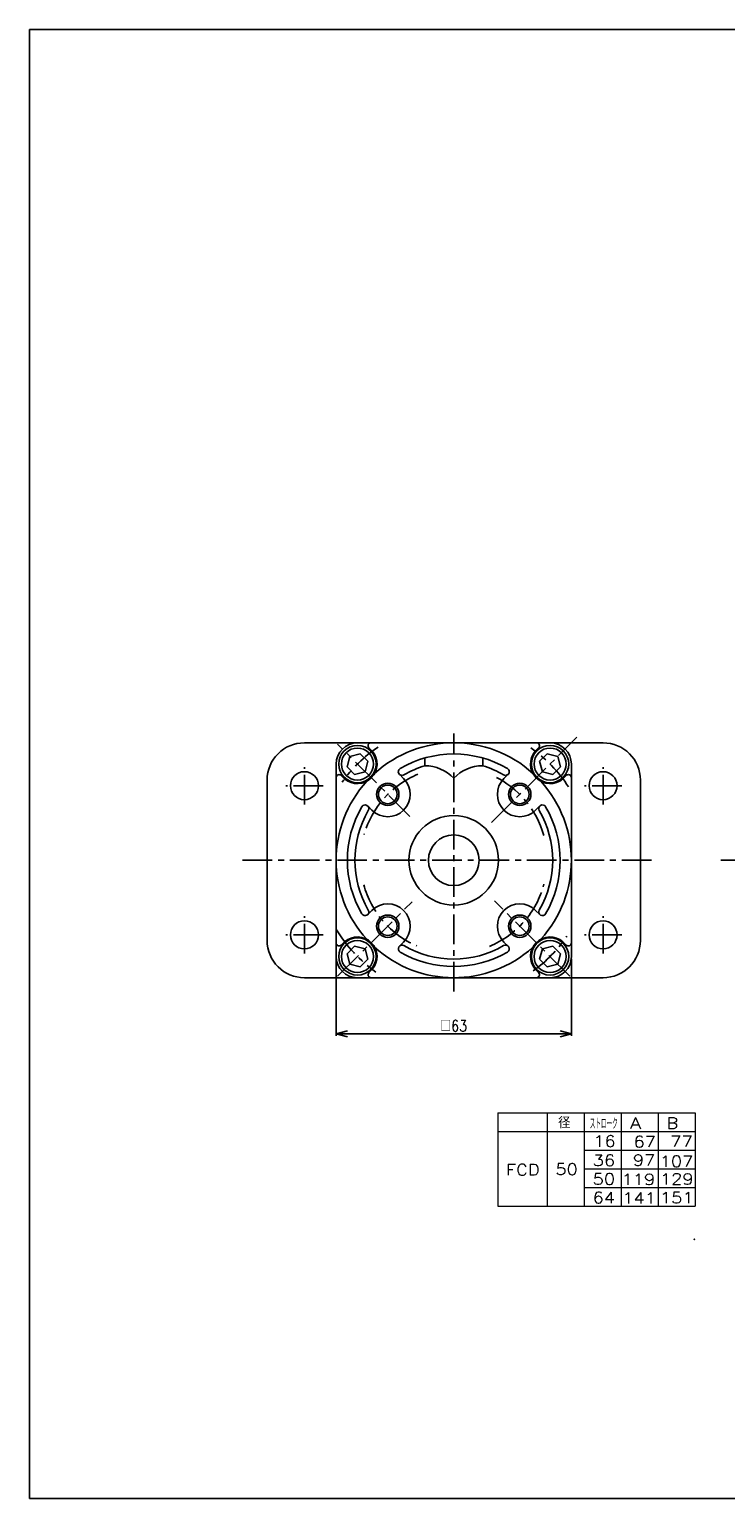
# Model space of a CAD drawing. Header units: millimetres. Extents: x -272 to 287, y -200 to 200.
# Tile 1 of 2: x -272 to -85, y -194 to 200. Entities that reach past the tile are written whole.
import ezdxf
from ezdxf.enums import TextEntityAlignment as Align

# ---------------------------------------------------------------- set-up
doc = ezdxf.new("R2010")
doc.units = ezdxf.units.MM
doc.header["$LTSCALE"] = 0.25
doc.header["$PDSIZE"] = 1
doc.linetypes.add('CENTER', pattern=[50.8, 31.75, -6.35, 6.35, -6.35])
doc.layers.add('ZUWAKU', color=7, linetype='Continuous')
doc.styles.add('FdaStyle0', font='txt.shx', dxfattribs={"bigfont": 'bigfont'})

# ---------------------------------------------------------------- blocks, each defined once
blk = doc.blocks.new('_OPEN30')
at = {"color": 0, "linetype": 'ByBlock', "lineweight": -2}
for p, q in [((-1, 0.267949), (0, 0)), ((0, 0), (-1, -0.267949)), ((0, 0), (-1, 0))]:
    blk.add_line(p, q, dxfattribs=at)

msp = doc.modelspace()

# ---------------------------------------------------------------- linework, layer by layer
at = {"color": 4, "linetype": 'Continuous', "lineweight": 25}
for p, q in [((-198.32, 8.682), (-118.32, 8.682)), ((-184.12, 8.682), (-158.32, 8.682)), ((-132.52, 8.682), (-158.32, 8.682)), ((-186.161, 5.024), (-186.908, 2.235)), ((-183.373, 5.771), (-186.161, 5.024)), ((-181.331, 3.729), (-183.373, 5.771)), ((-180.159, 6.427), (-181.049, 7.317)), ((-166.07, 4.608), (-166.07, 2.524)), ((-166.07, 4.608), (-166.07, 2.524)), ((-150.57, 4.608), (-150.57, 2.524)), ((-150.57, 4.608), (-150.57, 2.524)), ((-136.48, 6.427), (-135.591, 7.317)), ((-133.267, 5.771), (-135.308, 3.729)), ((-130.479, 5.024), (-133.267, 5.771)), ((-129.731, 2.235), (-130.479, 5.024)), ((-189.82, -48.618), (-189.82, 2.982)), ((-186.908, 2.235), (-184.867, 0.194)), ((-184.867, 0.194), (-182.079, 0.941)), ((-182.079, 0.941), (-181.331, 3.729)), ((-172.882, 0.23), (-171.755, -0.897)), ((-143.757, 0.23), (-144.885, -0.897)), ((-135.308, 3.729), (-134.561, 0.941)), ((-134.561, 0.941), (-131.773, 0.194)), ((-131.773, 0.194), (-129.731, 2.235)), ((-126.82, -48.618), (-126.82, 2.982)), ((-208.32, -44.318), (-208.32, -1.318)), ((-187.565, -0.978), (-188.454, -0.089)), ((-129.075, -0.978), (-128.185, -0.089)), ((-108.32, -1.318), (-108.32, -44.318)), ((-181.367, -8.255), (-180.24, -9.383)), ((-135.272, -8.255), (-136.399, -9.383)), ((-181.367, -37.38), (-180.24, -36.253)), ((-135.272, -37.38), (-136.399, -36.253)), ((-187.565, -44.657), (-188.454, -45.547)), ((-184.867, -45.829), (-186.908, -47.871)), ((-182.079, -46.576), (-184.867, -45.829)), ((-181.331, -49.365), (-182.079, -46.576)), ((-172.882, -45.865), (-171.755, -44.738)), ((-143.757, -45.865), (-144.885, -44.738)), ((-134.561, -46.576), (-135.308, -49.365)), ((-131.773, -45.829), (-134.561, -46.576)), ((-129.731, -47.871), (-131.773, -45.829)), ((-129.075, -44.657), (-128.185, -45.547)), ((-189.82, -49.218), (-189.82, -69.918)), ((-186.908, -47.871), (-186.161, -50.659)), ((-186.161, -50.659), (-183.373, -51.406)), ((-183.373, -51.406), (-181.331, -49.365)), ((-135.308, -49.365), (-133.267, -51.406)), ((-133.267, -51.406), (-130.479, -50.659)), ((-130.479, -50.659), (-129.731, -47.871)), ((-126.82, -49.218), (-126.82, -69.918)), ((-118.32, -54.318), (-198.32, -54.318)), ((-184.12, -54.318), (-158.32, -54.318)), ((-180.159, -52.063), (-181.049, -52.952)), ((-132.52, -54.318), (-158.32, -54.318)), ((-136.48, -52.063), (-135.591, -52.952)), ((-189.82, -69.318), (-126.82, -69.318))]:
    msp.add_line(p, q, dxfattribs=at)
at = {"color": 4, "linetype": 'CENTER', "lineweight": 25}
for p, q in [((-170.079, -11.059), (-189.432, 8.295)), ((-158.32, -57.992), (-158.32, 11.182)), ((-148.207, -12.705), (-125.324, 10.178)), ((-198.32, -7.818), (-198.32, 2.182)), ((-118.32, -7.818), (-118.32, 2.182)), ((-193.32, -2.818), (-203.32, -2.818)), ((-113.32, -2.818), (-123.32, -2.818)), ((-214.901, -22.818), (-105.036, -22.818)), ((-86.753, -22.818), (110.656, -22.818)), ((-189.432, -53.93), (-169.506, -34.004)), ((-127.207, -53.93), (-147.429, -33.709)), ((-198.32, -47.818), (-198.32, -37.818)), ((-118.32, -47.818), (-118.32, -37.818)), ((-193.32, -42.818), (-203.32, -42.818)), ((-113.32, -42.818), (-123.32, -42.818))]:
    msp.add_line(p, q, dxfattribs=at)
at = {"color": 4, "linetype": 'Continuous', "lineweight": 13}
for p, q in [((-146.491, -90.583), (-93.686, -90.583)), ((-146.491, -90.583), (-146.491, -115.583)), ((-133.281, -90.583), (-133.281, -115.583)), ((-123.382, -90.583), (-123.382, -115.583)), ((-113.484, -90.583), (-113.484, -115.583)), ((-103.585, -90.583), (-103.585, -115.583)), ((-93.686, -90.583), (-93.686, -115.583)), ((-146.491, -95.583), (-93.686, -95.583)), ((-123.382, -100.583), (-93.686, -100.583)), ((-123.359, -105.583), (-93.686, -105.583)), ((-123.382, -110.583), (-93.686, -110.583)), ((-146.491, -115.583), (-93.686, -115.583))]:
    msp.add_line(p, q, dxfattribs=at)
at = {"color": 4, "linetype": 'Continuous', "lineweight": 25}
for centre, radius in [((-184.12, 2.982), 5), ((-132.52, 2.982), 5), ((-184.129, 2.992), 4.294), ((-132.51, 2.992), 4.294), ((-198.32, -2.818), 3.75), ((-118.32, -2.818), 3.75), ((-175.997, -5.14), 3), ((-175.997, -5.14), 2.5), ((-140.642, -5.14), 3), ((-140.642, -5.14), 2.5), ((-158.32, -22.818), 12), ((-158.32, -22.818), 12), ((-158.32, -22.818), 6.8), ((-158.32, -22.818), 6.8), ((-198.32, -42.818), 3.75), ((-175.997, -40.495), 3), ((-175.997, -40.495), 2.5), ((-140.642, -40.495), 3), ((-140.642, -40.495), 2.5), ((-118.32, -42.818), 3.75), ((-184.12, -48.618), 5), ((-184.129, -48.627), 4.294), ((-132.52, -48.618), 5), ((-132.51, -48.627), 4.294)]:
    msp.add_circle(centre, radius, dxfattribs=at)
for centre, radius, start, end in [((-198.32, -1.318), 10, 90, 180), ((-184.12, 2.982), 5.7, 90, 180), ((-180.483, 7.882), 0.8, 90, 225), ((-158.32, -22.818), 31.5, 47.70516, 132.29484), ((-136.157, 7.882), 0.8, 315, 90), ((-132.52, 2.982), 5.7, 0, 90), ((-118.32, -1.318), 10, 0, 90), ((-184.129, 2.992), 5.25, 229.12415, 40.87585), ((-158.32, -22.818), 28.5, 59.74665, 120.25335), ((-132.51, 2.992), 5.25, 139.12415, 310.87585), ((-189.02, -0.654), 0.8, 45, 180), ((-172.175, 0.937), 1, 120.25335, 300.25335), ((-158.32, -22.818), 26.5, 107.00486, 120.25335), ((-166.07, -8.135), 10.658, 43.35334, 90), ((-150.57, -8.135), 10.658, 90, 136.64666), ((-158.32, -22.818), 26.5, 59.74665, 72.99514), ((-144.465, 0.937), 1, 239.74665, 59.74665), ((-127.62, -0.654), 0.8, 360, 135), ((-158.32, -22.818), 31.5, 137.70516, 222.29484), ((-175.997, -5.14), 6, 225, 45), ((-140.642, -5.14), 6, 135, 315), ((-158.32, -22.818), 31.5, 317.70516, 42.29484), ((-158.32, -22.818), 28.5, 149.74665, 210.25335), ((-158.32, -22.818), 26.5, 149.74665, 210.25335), ((-182.074, -8.963), 1, 329.74665, 149.74665), ((-134.565, -8.963), 1, 30.25335, 210.25335), ((-158.32, -22.818), 26.5, 329.74665, 30.25335), ((-158.32, -22.818), 28.5, 329.74665, 30.25335), ((-175.997, -40.495), 6, 315, 135), ((-140.642, -40.495), 6, 45, 225), ((-182.074, -36.673), 1, 210.25335, 30.25335), ((-134.565, -36.673), 1, 149.74665, 329.74665), ((-198.32, -44.318), 10, 180, 270), ((-189.02, -44.981), 0.8, 180, 315), ((-184.129, -48.627), 5.25, 319.12415, 130.87585), ((-158.32, -22.818), 31.5, 227.70516, 312.11821), ((-172.175, -46.572), 1, 59.74665, 239.74665), ((-158.32, -22.818), 26.5, 239.74665, 300.25335), ((-144.465, -46.572), 1, 300.25335, 120.25335), ((-132.51, -48.627), 5.25, 49.12415, 220.87585), ((-127.62, -44.981), 0.8, 225, 360), ((-118.32, -44.318), 10, 270, 0), ((-184.12, -48.618), 5.7, 180, 270), ((-158.32, -22.818), 28.5, 239.74665, 300.25335), ((-132.52, -48.618), 5.7, 270, 0), ((-180.483, -53.518), 0.8, 135, 270), ((-136.157, -53.518), 0.8, 270, 45)]:
    msp.add_arc(centre, radius, start, end, dxfattribs=at)
at = {"color": 4, "linetype": 'CENTER', "lineweight": 25}
for radius, start, end in [(36.5, 123.77597, 144.99255), (36.5, 32.60905, 55.58413), (25, 112.56407, 164.01095), (25, 15.41716, 64.52273), (25, 195.22411, 246.66588), (25, 292.56407, 345.20326), (36.5, 210.68544, 235.17964), (36.5, 305.64104, 326.158)]:
    msp.add_arc((-158.32, -22.818), radius, start, end, dxfattribs=at)
at = {"color": 5, "linetype": 'Continuous'}
msp.add_point((-93.9, -124.426), dxfattribs=at)
at = {"layer": 'ZUWAKU', "color": 5, "linetype": 'Continuous', "lineweight": 25}
for p, q in [((281, 200), (-272, 200)), ((-272, -194), (-272, 200)), ((287, -194), (-272, -194))]:
    msp.add_line(p, q, dxfattribs=at)

# ---------------------------------------------------------------- block references
at = {"color": 4, "xscale": 3.000002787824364, "yscale": 2.999989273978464}
for p, rotation in [((-189.82, -69.318), 180), ((-126.82, -69.318), 360)]:
    msp.add_blockref('_OPEN30', p, dxfattribs=dict(at, rotation=rotation))

# ---------------------------------------------------------------- texts
at = {"color": 4, "style": 'FdaStyle0'}
for s, width, p, p2 in [('□63', 0.75, (-161.92, -68.718), (-154.72, -68.718)), ('   径', 0.952381, (-139.068, -94.665), (-127.068, -94.665)), ('ストローク', 0.416667, (-121.883, -94.917), (-114.383, -94.917))]:
    msp.add_text(s, height=3, dxfattribs=dict(at, width=width)).set_placement(p, p2, align=Align.FIT)
for s, p, p2 in [('A', (-111.157, -94.793), (-108.157, -94.793)), ('B', (-101.258, -94.793), (-98.258, -94.793)), ('16', (-120.953, -99.619), (-114.953, -99.619)), ('67', (-110.17, -99.793), (-104.17, -99.793)), ('77', (-100.309, -99.687), (-94.309, -99.687)), ('36', (-121.082, -104.793), (-115.082, -104.793)), ('97', (-110.342, -104.721), (-104.342, -104.721)), ('107', (-103.144, -105.06), (-94.144, -105.06)), ('FCD', (-144.309, -107.293), (-135.309, -107.293)), ('50', (-131.08, -107.167), (-125.08, -107.167)), ('50', (-121.109, -109.793), (-115.109, -109.793)), ('119', (-113.36, -109.894), (-104.36, -109.894)), ('129', (-103.082, -109.793), (-94.082, -109.793)), ('64', (-121.109, -114.793), (-115.109, -114.793)), ('141', (-113.152, -114.894), (-104.152, -114.894)), ('151', (-103.082, -114.793), (-94.082, -114.793))]:
    msp.add_text(s, height=3, dxfattribs=at).set_placement(p, p2, align=Align.FIT)

doc.saveas('drawing.dxf')
